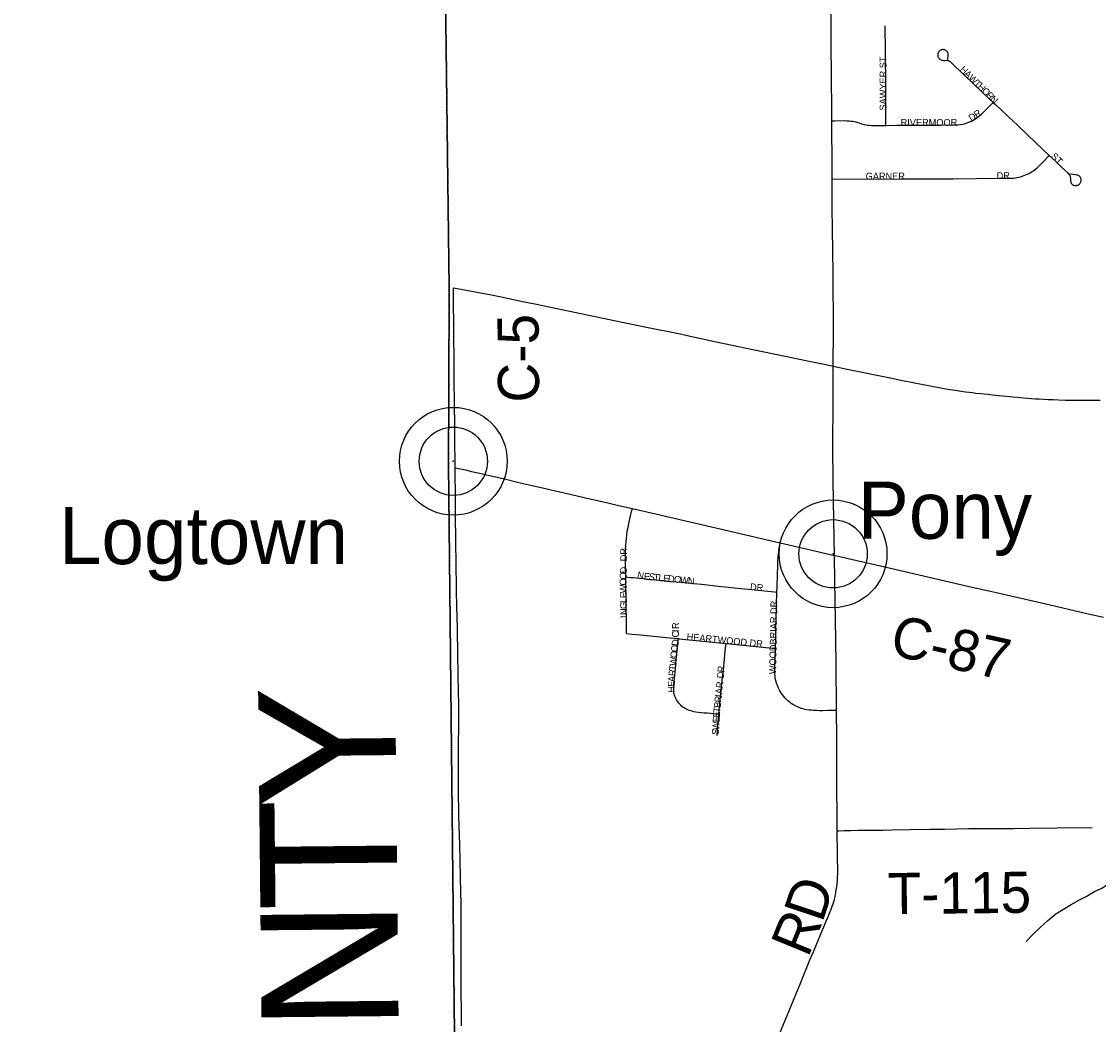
# Model space of a CAD drawing. Header units: feet. Extents: x 2113747 to 29971100, y 960708 to 6252803.
# Tile 7 of 256: x 2270809 to 2278662, y 1099899 to 1107212. Entities that reach past the tile are written whole.
import ezdxf

# ---------------------------------------------------------------- set-up
doc = ezdxf.new("R2010")
doc.units = ezdxf.units.FT
doc.header["$MEASUREMENT"] = 0
doc.linetypes.add('OhDOT_USTN3', pattern=[0.22, 0.165, -0.055])
for name, color, linetype in [('0_Xref', 7, 'Continuous'), ('GM_X_Adjacent_County', 251, 'OhDOT_USTN3'), ('GM_X_Adjacent_County_Text', 251, 'Continuous'), ('GM_X_County', 251, 'OhDOT_USTN3'), ('GM_X_County_Road', 3, 'Continuous'), ('GM_X_County_Road_Text', 3, 'Continuous'), ('GM_X_Minor_River', 5, 'Continuous'), ('GM_X_Township', 7, 'OhDOT_USTN3'), ('GM_X_Township_Road', 4, 'Continuous'), ('GM_X_Township_Road_Text', 4, 'Continuous'), ('GM_X_Township_Subdivision', 4, 'Continuous'), ('GM_X_Township_Subdivision_Text', 4, 'Continuous'), ('GM_X_Unincorporated', 1, 'Continuous'), ('GM_X_Unincorporated_Location', 2, 'Continuous'), ('GM_X_Unincorporated_Text', 7, 'Continuous'), ('GM_X_US_Route', 1, 'Continuous')]:
    doc.layers.add(name, color=color, linetype=linetype)
doc.styles.add('Styledgn030', font='dgn030.shx')

# ---------------------------------------------------------------- blocks, each defined once
blk = doc.blocks.new('Unicorp29')
at = {"layer": 'GM_X_Unincorporated'}
for radius in [392.8, 249]:
    blk.add_circle((0, 0), radius, dxfattribs=at)
blk = doc.blocks.new('Unicorp43')
at = {"layer": 'GM_X_Unincorporated'}
for radius in [392.8, 249]:
    blk.add_circle((0, 0), radius, dxfattribs=at)
blk = doc.blocks.new('POR')
at = {"layer": 'GM_X_Adjacent_County', "flags": 128}
blk.add_lwpolyline([(2192629.9, 1167519.5), (2192631.2, 1170403.5), (2192632.8, 1173672.8), (2192633.8, 1175629.5), (2192671.1, 1181169.3), (2192669.3, 1184775.1), (2192667.8, 1187766.9), (2192660.9, 1188884.7), (2192638, 1192623.1), (2192637, 1192687), (2192624.5, 1194837.8), (2192737.6, 1194839.7), (2198605.6, 1194974.2), (2199009.7, 1194982.8), (2204631.8, 1195039.6), (2205347.9, 1195050.5), (2205386.6, 1195051.1), (2205910.4, 1195059.1), (2205996.9, 1195060.4), (2208466.7, 1195086.6), (2214754.4, 1195227), (2218436, 1195308), (2224284, 1195428.9), (2225752.4, 1195457.9), (2225462.4, 1195534.2), (2225401.5, 1195595.2), (2225364.4, 1195690.5), (2225385.6, 1195870.7), (2225422.7, 1195968.7), (2225454.5, 1196101.2), (2225555.1, 1196175.4), (2225730, 1196146.2), (2225936.7, 1196103.9), (2226103.6, 1195950.2), (2226196.3, 1195762.1), (2226318.2, 1195778), (2226413.6, 1195876), (2226477.1, 1196119.8), (2226432.1, 1196339.7), (2226254.6, 1196527.8), (2226111.5, 1196633.7), (2226016.1, 1196776.8), (2225706.3, 1197037.8), (2225597.5, 1197214), (2225541.9, 1197428.6), (2225549.8, 1197574.3), (2225533.9, 1197682.9), (2225510.1, 1197751.8), (2225433.3, 1197823.4), (2225319.3, 1197810.1), (2225163, 1197849.8), (2225022.6, 1197884.3), (2224866.2, 1197995.8), (2224773.6, 1198237.6), (2224766.2, 1198416.3), (2224818.6, 1198832.8), (2224831.8, 1198917.6), (2224868.9, 1199050.1), (2224916.6, 1199124.2), (2224988.2, 1199164), (2225078.2, 1199177.2), (2225210.7, 1199142.8), (2225361.7, 1199058), (2225454.5, 1198986.5), (2225541.9, 1198975.9), (2225626.7, 1199020.9), (2225653.2, 1199068.6), (2225634.6, 1199164), (2225576.3, 1199317.6), (2225558.1, 1199409.1), (2225502.1, 1199640.9), (2225359.1, 1199810.4), (2225210.7, 1199887.3), (2225033.2, 1199916.4), (2224903.4, 1199927), (2224733.8, 1199887.3), (2224588.1, 1199836.9), (2224426.5, 1199852.8), (2224304.6, 1199924.4), (2224140.3, 1200009.2), (2224033.1, 1200099.2), (2223933.7, 1200223.8), (2223870.1, 1200324.4), (2223843.6, 1200456.9), (2223875.4, 1200570.8), (2223989.3, 1200713.9), (2224135, 1200891.4), (2224264.9, 1201013.3), (2224315.2, 1201058.3), (2224325.8, 1201095.4), (2224307.2, 1201143.1), (2224270.1, 1201185.5), (2224190.7, 1201257), (2224050.2, 1201262.3), (2223875.4, 1201254.4), (2223719.1, 1201259.7), (2223624.4, 1201296.8), (2223554.8, 1201352.4), (2223464.7, 1201458.4), (2223422.3, 1201569.7), (2223427.6, 1201646.5), (2223462.1, 1201752.5), (2223552.1, 1201842.6), (2223692.6, 1201903.5), (2223840.9, 1201967.1), (2223893.9, 1201998.9), (2223939, 1202043.9), (2223962.8, 1202134), (2223909.8, 1202269.1), (2223851.5, 1202340.7), (2223774.7, 1202356.6), (2223692.6, 1202348.6), (2223578.6, 1202303.6), (2223491.2, 1202258.5), (2223382.6, 1202226.8), (2223303.1, 1202247.9), (2223247.5, 1202300.9), (2223215.7, 1202377.8), (2223197.1, 1202483.7), (2223244.8, 1202642.7), (2223353.4, 1202799), (2223454.1, 1202942.1), (2223462.1, 1203018.9), (2223462.1, 1203064), (2223390.5, 1203188.5), (2223235.7, 1203282.8), (2223181.3, 1203339.3), (2223130.4, 1203395.8), (2223116.3, 1203463.6), (2223153, 1203562.4), (2223226.5, 1203633.1), (2223288.6, 1203695.2), (2223316.9, 1203765.9), (2223297.1, 1203887.3), (2223251.9, 1203949.5), (2223175.6, 1203974.9), (2223085.2, 1203955.1), (2223006.1, 1203918.4), (2222935.5, 1203853.4), (2222850.7, 1203698), (2222740.6, 1203607.6), (2222675.6, 1203593.5), (2222616.2, 1203610.5), (2222559.7, 1203698), (2222463.7, 1204073.8), (2222458, 1204285.7), (2222497.6, 1204359.1), (2222596.5, 1204452.4), (2222805.5, 1204585.1), (2222929.8, 1204675.6), (2222992, 1204740.5), (2223006.1, 1204788.6), (2222972.2, 1204847.9), (2222910.1, 1204912.9), (2222760.3, 1204955.2), (2222599.3, 1204969.4), (2222480.6, 1205008.9), (2222404.4, 1205076.7), (2222263.1, 1205240.6), (2222181.2, 1205336.6), (2222079.5, 1205407.3), (2221966.5, 1205441.2), (2221881.7, 1205472.2), (2221797, 1205516.5), (2221703.7, 1205619.2), (2221630.3, 1205687), (2221562.5, 1205698.3), (2221463.6, 1205681.3), (2221311, 1205613.5), (2221195.2, 1205576.8), (2221070.9, 1205582.4), (2220859, 1205622), (2220743.2, 1205681.3), (2220576.5, 1205822.6), (2220455, 1205944), (2220302.4, 1206023.1), (2220181, 1206074), (2220090.6, 1206150.3), (2220048.2, 1206308.5), (2220039.7, 1206483.6), (2219974.7, 1206616.4), (2219935.2, 1206709.7), (2219898.5, 1206817), (2219906.9, 1206918.7), (2220005.8, 1207031.7), (2220152.7, 1207136.3), (2220291.1, 1207226.7), (2220373.1, 1207288.8), (2220421.9, 1207378.1), (2220410.9, 1207565.9), (2220407.2, 1207760.7), (2220339.7, 1208008), (2220291, 1208255.3), (2220324.8, 1208431.4), (2220444.6, 1208768.6), (2220470.9, 1208944.7), (2220422.2, 1209154.5), (2220328.5, 1209281.8), (2220103.7, 1209491.7), (2219826.5, 1209709), (2219691.6, 1209851.3), (2219429.3, 1210203.5), (2219283.2, 1210473.3), (2219245.7, 1210694.3), (2219320.7, 1211065.2), (2219356.9, 1211201.2), (2219410.6, 1211402.4), (2219451.8, 1211743.4), (2219388.1, 1211971.9), (2219215.8, 1212230.4), (2219028.4, 1212466.5), (2218661.3, 1212777.4), (2218365.3, 1213088.4), (2218207.9, 1213346.9), (2218114.2, 1213710.3), (2218088, 1214032.6), (2218118, 1214403.5), (2218200.4, 1214647), (2218372.8, 1214973), (2218440.2, 1215096.6), (2218541.4, 1215411.3), (2218635, 1215696.1), (2218743.7, 1215898.4), (2218886.1, 1216149.4), (2219047.2, 1216370.4), (2219095.9, 1216516.6), (2219144.6, 1216741.4), (2219144.6, 1216921.2), (2219118.3, 1217142.2), (2219133.3, 1217333.3), (2219144.6, 1217520.7), (2219065.9, 1217816.6), (2219058.4, 1218048.9), (2219054.6, 1218326.2), (2219075.1, 1218515), (2219103.6, 1218655.5), (2219090, 1218753.5), (2219032.2, 1218921.9), (2218878.6, 1219180.4), (2218788.6, 1219296.6), (2218691.2, 1219360.2), (2218575.1, 1219379), (2218297.8, 1219382.7), (2217968.1, 1219292.8), (2217739.6, 1219274.1), (2217544.8, 1219307.8), (2217436.1, 1219296.6), (2217237.5, 1219296.6), (2217140.1, 1219345.3), (2217039, 1219457.7), (2216781, 1219756.6), (2216623.1, 1220057.1), (2216570, 1220251), (2216533.2, 1220570.4), (2216540.7, 1220686.5), (2216551.9, 1220843.9), (2216668.1, 1220915.1), (2216847.9, 1220915.1), (2217027.7, 1220836.4), (2217394.9, 1220686.5), (2217522.3, 1220769), (2217675.9, 1220956.3), (2217732.1, 1221094.9), (2217720.9, 1221244.8), (2217683.4, 1221394.7), (2217559.6, 1221466.3), (2217447.4, 1221394.7), (2217323.7, 1221398.4), (2217147.6, 1221465.8), (2216990.3, 1221615.7), (2216922.8, 1221671.9), (2216776.7, 1221754.3), (2216638.1, 1221784.3), (2216499.5, 1221758.1), (2216364.6, 1221701.9), (2216282.2, 1221679.4), (2216188.5, 1221761.8), (2216154.8, 1221904.2), (2216195, 1221993.3), (2217854.6, 1222013.8), (2218902.3, 1222026.2), (2221110.2, 1222044.8), (2224969.7, 1222054.4), (2226270.9, 1222054.4), (2227184.2, 1222047.2), (2228798.4, 1222028), (2230481.2, 1221983), (2231335, 1221970.9), (2233013.3, 1221964.2), (2233375.5, 1221985.7), (2235298.9, 1222030.3), (2235886, 1222018.9), (2238008.6, 1221951.6), (2239797.9, 1221947.1), (2240042.3, 1221946.5), (2240473.1, 1221945.4), (2240926.8, 1221944.3), (2242478.9, 1221940.4), (2243220.1, 1221938.8), (2246206.9, 1221908.5), (2259652.5, 1221764.6), (2265464.6, 1221710.9), (2271661.6, 1221657), (2271878.3, 1221655.1), (2272245.5, 1221652), (2272941.3, 1221646.2), (2272946, 1221095.4), (2272949.1, 1220734.4), (2272952.1, 1220381.2), (2272955.4, 1219996), (2272959.4, 1219526.6), (2272961.9, 1219224.8), (2272968.2, 1218487.3), (2272977.4, 1217406), (2272974.8, 1216501), (2272990.9, 1215563.4), (2273071.2, 1206556.1), (2273192.8, 1198453.5), (2273152, 1195400.2), (2273227.8, 1192712.3), (2273176, 1191452.9), (2273163.7, 1190519), (2273216.2, 1187364.3), (2273321.3, 1182083.5), (2273359.1, 1179653.6), (2273351.3, 1179125), (2273357.7, 1177775.8), (2273384.1, 1177023.3), (2273394.3, 1176620.2), (2273391.7, 1176176.2), (2273414.8, 1174719.8), (2273428, 1173103.9), (2273425.8, 1173043.6), (2273462.1, 1168895.5), (2273464.5, 1168621), (2273485.8, 1167056), (2273539.3, 1163371.7), (2273559.6, 1160545.6), (2273585.4, 1158808.2), (2273596.3, 1155295.4), (2273631.6, 1150488), (2273636.5, 1149823), (2273644.5, 1148717.3), (2273648.4, 1148193.1), (2273652, 1147705.5), (2273706.6, 1144116.6), (2273707.6, 1143905.8), (2273727.1, 1137671.6), (2273735.1, 1134958.5), (2273761.9, 1131307.3), (2273776.3, 1128907.7), (2273781.7, 1128012.6), (2273782.4, 1127896.3), (2273784.2, 1127598.8), (2273791.5, 1126394.8), (2273793.6, 1126045), (2273794.2, 1125937.8), (2273799.7, 1125028), (2273809.4, 1124393.2), (2273866, 1121326.5), (2273859.4, 1119169.8), (2273876.6, 1118816.7), (2273877.6, 1116829.3), (2273844.6, 1115019.5), (2273847.8, 1114656.2), (2273851, 1114280.8), (2273852.3, 1114201.4), (2273856.5, 1113636.4), (2273857.2, 1113574.9), (2273859.5, 1113280.7), (2273861.4, 1113068.9), (2273868, 1112293.9), (2273872.2, 1111793.8), (2273877.5, 1111173.5), (2273881.1, 1110747.6), (2273883.9, 1110420.3), (2273884.8, 1110318.2), (2273888.6, 1109866.3), (2273890, 1109707.5), (2273891.8, 1109492.1), (2273890.4, 1108659.3), (2273894.8, 1107881.1), (2273927.6, 1105260.2), (2273922.8, 1103968.8), (2273943.7, 1101977.2), (2274002.6, 1096381.5), (2274018.6, 1094549.4), (2274044.9, 1093010.2), (2274048.7, 1092052.6), (2274067.2, 1090515.4), (2273842.4, 1090510.7), (2272585.3, 1090487.3), (2271751, 1090471.4), (2270733.1, 1090435.2), (2268200, 1090404.7), (2267777.9, 1090417.9), (2267760.3, 1089303.9), (2267673.8, 1087761.6), (2267628.1, 1085889.8), (2267594, 1084591.7), (2267582.7, 1084034.8), (2267570.3, 1083741), (2267407.2, 1076550.8), (2267310.2, 1072879), (2267224, 1068545.6), (2267218.3, 1067679.9), (2267123.1, 1064546.5), (2267119.1, 1064405.2), (2267104.5, 1064277.9), (2267008.7, 1060529.1), (2266029.7, 1060557.9), (2264763.9, 1060590.1), (2264178.8, 1060604.7), (2263522.7, 1060622.5), (2262904.9, 1060648.5), (2262577.6, 1060658), (2262494, 1060660.5), (2262467.7, 1060661.6), (2262069.3, 1060670.2), (2259905, 1060723.2), (2259350.2, 1060738.4), (2254917, 1060859.8), (2252021.6, 1060939.2), (2251064.1, 1060965.4), (2247613.1, 1061077.2), (2245772.7, 1061157), (2240478.8, 1061338.5), (2240258.8, 1061346.5), (2239174.2, 1061389.9), (2237828.1, 1061435.5), (2234872.6, 1061543.7), (2228637.7, 1061772), (2226856.4, 1061837.2), (2226221.3, 1061860.2), (2224371, 1061928), (2218716.2, 1062135.2), (2216024.1, 1062233.7), (2214252.3, 1062298.5), (2212077.5, 1062441.6), (2210447.7, 1062486), (2205425.9, 1062621.2), (2204591.8, 1062651.7), (2204074.2, 1062670.6), (2204061.3, 1063896.1), (2204018.7, 1067962.2), (2204017.8, 1068050.4), (2203986, 1071081.2), (2203969.1, 1073268.3), (2203919.7, 1078642.6), (2203897.5, 1079534.1), (2203924.1, 1083121.6), (2203902.3, 1084169), (2203923.9, 1085136.9), (2203915.9, 1085866.3), (2203909.3, 1086297.6), (2203904.8, 1086751.9), (2203874, 1089335.2), (2203868.8, 1089766.1), (2203327, 1089754.3), (2199689.1, 1089719.7), (2199501.9, 1089724.5), (2198608.4, 1089725.7), (2198226.9, 1089714.9), (2197797.6, 1089712.6), (2197121.5, 1089708), (2195423.4, 1089702.7), (2195255.6, 1089694.6), (2194546.9, 1089678.2), (2193306.3, 1089676.1), (2192605.8, 1089671.9), (2192619.6, 1092103.3), (2192625.3, 1092537.8), (2192655.8, 1094119.7), (2192658.9, 1095336.3), (2192658, 1095922.6), (2192588.6, 1099321.9), (2192674.5, 1103192.8), (2192654.8, 1107795.5), (2192654.1, 1108034.1), (2192653, 1108439.7), (2192666.1, 1108661.5), (2192655.7, 1108900), (2192656.8, 1109082.6), (2192653.9, 1109924.3), (2192636.4, 1110046.8), (2192644.4, 1110728.7), (2192636.8, 1111737.7), (2192634.1, 1112042.6), (2192629.5, 1112563.6), (2192567, 1113876.2), (2192570.8, 1115766.5), (2192562.7, 1116200.3), (2192562.2, 1116521.2), (2192561.7, 1116842), (2192568.4, 1119398.8), (2192556.7, 1120002.2), (2192551.5, 1123337.2), (2192552.2, 1123393.2), (2192559.7, 1126775.7), (2192557.3, 1127768), (2192541.4, 1130026.9), (2192543.4, 1132645.5), (2192543.5, 1135846.7), (2192542.4, 1136084.5), (2192539.5, 1136744.2), (2192530.1, 1137575), (2192539.4, 1140482.2), (2192538.9, 1143380.8), (2192552.3, 1147211.2), (2192555.8, 1148675.9), (2192557.2, 1148924), (2192558, 1149453.5), (2192561.9, 1150576.9), (2192568.8, 1152460.6), (2192570.2, 1152862.8), (2192571.3, 1153175.8), (2192574.9, 1154176.3), (2192587.8, 1155252.3), (2192594.1, 1158494.9), (2192604.3, 1162456.4), (2192620.3, 1166969.1), (2192629.9, 1167519.5)], dxfattribs=at)
at = {"layer": 'GM_X_County', "flags": 128}
blk.add_lwpolyline([(2353397.3, 1222450.6), (2356857.8, 1222526.2), (2358764.2, 1222567.9), (2364179.8, 1222723), (2365829.3, 1222755.4), (2369644.5, 1222836), (2372194.3, 1222881.1), (2374472.3, 1222923.6), (2379690, 1223029.2), (2379735.3, 1219825.9), (2379742.5, 1219374.1), (2379833.5, 1216178.2), (2380013.7, 1209139.3), (2380002.9, 1203412.7), (2380022.1, 1202248.7), (2380179.5, 1195355.7), (2380181.1, 1194352.1), (2380358.7, 1187411.8), (2380412.2, 1186569.4), (2380419, 1184192.9), (2380463.4, 1181822.8), (2380682.1, 1170162.6), (2380745.6, 1166807.5), (2380770.9, 1165044.4), (2380823.5, 1161381.7), (2380824.4, 1161039), (2380878.4, 1157551.6), (2380892.1, 1156694), (2381025.8, 1152330.2), (2381034.1, 1152022.9), (2381157.7, 1145149.6), (2381235.2, 1140057.3), (2381268.9, 1137567.7), (2381333.6, 1132856.3), (2381336.2, 1132676.3), (2381342.7, 1132209.7), (2381380.2, 1130882.5), (2381387.9, 1130504.3), (2381408.6, 1129490.6), (2381421.5, 1128859.1), (2381523.9, 1123852.6), (2381544, 1122871.8), (2381624.1, 1118858), (2381679.2, 1116097), (2382044.1, 1104151.5), (2382074.4, 1096083.3), (2382125.5, 1091786.6), (2380307.4, 1091765.7), (2379220.6, 1091753.5), (2378988.2, 1091750.9), (2374063.3, 1091695.8), (2368828.8, 1091636.7), (2365146.5, 1091594.1), (2364291.2, 1091584.2), (2363494.4, 1091575), (2360810.6, 1091544.4), (2360599, 1091542), (2358847.6, 1091522.2), (2355371.4, 1091476.5), (2352195.1, 1091434.8), (2348514, 1091386.5), (2345660.7, 1091348.1), (2342696.5, 1091308), (2341798.6, 1091295.9), (2335156.9, 1091206), (2333215.9, 1091179.6), (2331836.7, 1091160.8), (2328725.2, 1091118.3), (2328614.6, 1091116.8), (2326938, 1091094), (2326731.9, 1091091.2), (2324107.7, 1091055.6), (2318106.7, 1090974.3), (2313863.2, 1090916.7), (2307056.5, 1090902.7), (2301402.5, 1090840.2), (2299895.2, 1090830.9), (2299145.4, 1090827), (2298147.3, 1090820), (2294564.9, 1090799.7), (2294189.7, 1090794.9), (2291695.4, 1090779.5), (2287536.2, 1090732.9), (2283974.2, 1090692.1), (2281183.7, 1090660.2), (2280571.3, 1090645.8), (2279736.9, 1090638.3), (2276110.5, 1090564), (2275964.5, 1090560.6), (2275353.8, 1090543.6), (2275299.8, 1090544.7), (2274067.2, 1090515.4), (2274048.7, 1092052.6), (2274044.9, 1093010.2), (2274018.6, 1094549.4), (2274002.6, 1096381.5), (2273943.7, 1101977.2), (2273922.8, 1103968.8), (2273927.6, 1105260.2), (2273894.8, 1107881.1), (2273890.4, 1108659.3), (2273891.8, 1109492.1), (2273890, 1109707.5), (2273888.6, 1109866.3), (2273884.8, 1110318.2), (2273883.9, 1110420.3), (2273881.1, 1110747.6), (2273877.5, 1111173.5), (2273872.2, 1111793.8), (2273868, 1112293.9), (2273861.4, 1113068.9), (2273859.5, 1113280.7), (2273857.2, 1113574.9), (2273856.5, 1113636.4), (2273852.3, 1114201.4), (2273851, 1114280.8), (2273847.8, 1114656.2), (2273844.6, 1115019.5), (2273877.6, 1116829.3), (2273876.6, 1118816.7), (2273859.4, 1119169.8), (2273866, 1121326.5), (2273809.4, 1124393.2), (2273799.7, 1125028), (2273794.2, 1125937.8), (2273793.6, 1126045), (2273791.5, 1126394.8), (2273784.2, 1127598.8), (2273782.4, 1127896.3), (2273781.7, 1128012.6), (2273776.3, 1128907.7), (2273761.9, 1131307.3), (2273735.1, 1134958.5), (2273727.1, 1137671.6), (2273707.6, 1143905.8), (2273706.6, 1144116.6), (2273652, 1147705.5), (2273648.4, 1148193.1), (2273644.5, 1148717.3), (2273636.5, 1149823), (2273631.6, 1150488), (2273596.3, 1155295.4), (2273585.4, 1158808.2), (2273559.6, 1160545.6), (2273539.3, 1163371.7), (2273485.8, 1167056), (2273464.5, 1168621), (2273462.1, 1168895.5), (2273425.8, 1173043.6), (2273428, 1173103.9), (2273414.8, 1174719.8), (2273391.7, 1176176.2), (2273394.3, 1176620.2), (2273384.1, 1177023.3), (2273357.7, 1177775.8), (2273351.3, 1179125), (2273359.1, 1179653.6), (2273321.3, 1182083.5), (2273216.2, 1187364.3), (2273163.7, 1190519), (2273176, 1191452.9), (2273227.8, 1192712.3), (2273152, 1195400.2), (2273192.8, 1198453.5), (2273071.2, 1206556.1), (2272990.9, 1215563.4), (2272974.8, 1216501), (2272977.4, 1217406), (2272968.2, 1218487.3), (2272961.9, 1219224.8), (2272959.4, 1219526.6), (2272955.4, 1219996), (2272952.1, 1220381.2), (2272949.1, 1220734.4), (2272946, 1221095.4), (2272941.3, 1221646.2), (2274225.6, 1221624.2), (2276583.5, 1221584), (2279435.7, 1221566.7), (2287284, 1221585.8), (2287633.6, 1221586.7), (2288155.2, 1221588), (2289132.5, 1221589), (2291838.4, 1221591.7), (2294723.8, 1221588), (2295595.2, 1221590.6), (2298613, 1221604.6), (2299175.1, 1221608.8), (2303374.4, 1221676), (2308425.8, 1221766), (2313088.3, 1221841.3), (2315599.9, 1221874.5), (2319071, 1221920.3), (2326583.9, 1222060.9), (2327982.2, 1222075.8), (2333341.1, 1222132.7), (2335681.5, 1222157.3), (2338510.3, 1222201), (2341238.8, 1222244.5), (2343737.4, 1222286.4), (2344323.7, 1222288.3), (2349299.7, 1222361.1), (2350843.4, 1222394.8), (2353397.3, 1222450.6)], dxfattribs=at)
at = {"layer": 'GM_X_County_Road', "flags": 128}
for points in [[(2273969.3, 1104183.8), (2273968.4, 1104260.8), (2273966.2, 1104430.3), (2273964.1, 1104599.8), (2273962.8, 1104770.9), (2273962, 1104889), (2273960.2, 1105270.1)], [(2273972.1, 1103957.1), (2273969.3, 1104183.8)], [(2273975.7, 1103456.1), (2273974.8, 1103577), (2273974.4, 1103725.3), (2273972.1, 1103957.1)], [(2273972.1, 1103957.1), (2274046.8, 1103942), (2274091.5, 1103932), (2274139.3, 1103921.1), (2274189.6, 1103909.8), (2274332.1, 1103876.3), (2274445.4, 1103849.3), (2274533.1, 1103829.3), (2274629.5, 1103807.5), (2274733.7, 1103783.6), (2274818.7, 1103763.6), (2274911.7, 1103741.9), (2275084.4, 1103701.8)], [(2275084.4, 1103701.8), (2275142.6, 1103688.3), (2275263.1, 1103660.5)], [(2275263.1, 1103660.5), (2275432.7, 1103621.3), (2275671.4, 1103566.1), (2275935, 1103504.8), (2276245.9, 1103432.8), (2276342, 1103410.5)], [(2273995.8, 1101958.6), (2273997.4, 1102054.8), (2273997.6, 1102122), (2273997, 1102248.8), (2273996, 1102311.8), (2273993.5, 1102460.6), (2273991.4, 1102587.4), (2273987.3, 1102788.2), (2273984, 1102949.4), (2273981.7, 1103056.2), (2273977.4, 1103286.5), (2273976.1, 1103390.5), (2273975.7, 1103456.1)], [(2276342, 1103410.5), (2276540.6, 1103364.3), (2276736.3, 1103319.3)], [(2276736.3, 1103319.3), (2276755.1, 1103315.1), (2276889.7, 1103284.2), (2277041.2, 1103249.9), (2277281.7, 1103194.2), (2277501, 1103143.3), (2277719.4, 1103092.4), (2277851.8, 1103062.4), (2278023.3, 1103023.6), (2278267.7, 1102967.1), (2278578.2, 1102895.7), (2278698.2, 1102867.5)], [(2274017, 1099887.8), (2274016.4, 1100002.8), (2274015.8, 1100131.5), (2274015.6, 1100220.2), (2274015.5, 1100321.8), (2274015.4, 1100403.6), (2274015.7, 1100522.5), (2274015.6, 1100589.3), (2274015.5, 1100698.5), (2274014.2, 1100783.4), (2274013.7, 1100859.7), (2274011.3, 1100978.4), (2274008.5, 1101091.4), (2274005.7, 1101207.3), (2274003.6, 1101276.5), (2274001, 1101346.1), (2273998.6, 1101421.5), (2273997.1, 1101474.3), (2273994.6, 1101557.4), (2273994.3, 1101629.7), (2273994.4, 1101742.7), (2273994.6, 1101831.4), (2273995.1, 1101886.8), (2273995.5, 1101930.6), (2273995.8, 1101958.6)]]:
    blk.add_lwpolyline(points, dxfattribs=at)
at = {"layer": 'GM_X_Minor_River', "flags": 128}
blk.add_lwpolyline([(2278134.4, 1100502.7), (2278184.3, 1100555.1), (2278238.2, 1100607.4), (2278292.1, 1100657.7), (2278352, 1100706.1), (2278405.9, 1100738.3), (2278461.9, 1100772.6), (2278519.8, 1100804.9), (2278571.8, 1100831.1), (2278633.7, 1100867.5), (2278685.7, 1100893.7), (2278743.6, 1100930), (2278793.5, 1100980.3), (2278825.4, 1101030.6), (2278847.2, 1101084.8), (2278857.1, 1101137), (2278870.9, 1101193.2), (2278896.8, 1101247.4), (2278916.6, 1101301.7), (2278940.5, 1101355.9), (2278968.4, 1101406.1), (2278978.3, 1101428.2)], dxfattribs=at)
at = {"layer": 'GM_X_Township', "flags": 128}
blk.add_lwpolyline([(2273938.9, 1118798.6), (2275473, 1118799.8), (2276681.8, 1118792.4), (2278025.8, 1118784.1), (2278095.3, 1118774.2), (2278180.8, 1118783.1), (2279101.6, 1118777.4), (2279390.2, 1118775.6), (2284462.4, 1118744.2), (2286495.2, 1118731.7), (2291590.1, 1118700.2), (2291693.7, 1118699.5), (2298612.7, 1118656.7), (2299079.5, 1118653.9), (2299073.2, 1112955.6), (2299072.2, 1110035.2), (2299092.4, 1106995.2), (2299110, 1104924.2), (2299110.4, 1104784.1), (2299120.5, 1100749.6), (2299131.5, 1096371.7), (2299145.4, 1090827), (2298147.3, 1090820), (2294564.9, 1090799.7), (2294189.7, 1090794.9), (2291695.4, 1090779.5), (2287536.2, 1090732.9), (2283974.2, 1090692.1), (2281183.7, 1090660.2), (2280571.3, 1090645.8), (2279736.9, 1090638.3), (2276110.5, 1090564), (2275964.5, 1090560.6), (2275353.8, 1090543.6), (2275299.8, 1090544.7), (2274067.2, 1090515.4), (2274048.7, 1092052.6), (2274044.9, 1093010.2), (2274018.6, 1094549.4), (2274002.6, 1096381.5), (2273943.7, 1101977.2), (2273922.8, 1103968.8), (2273927.6, 1105260.2), (2273894.8, 1107881.1), (2273890.4, 1108659.3), (2273891.8, 1109492.1), (2273890, 1109707.5), (2273888.6, 1109866.3), (2273884.8, 1110318.2), (2273883.9, 1110420.3), (2273881.1, 1110747.6), (2273877.5, 1111173.5), (2273872.2, 1111793.8), (2273868, 1112293.9), (2273861.4, 1113068.9), (2273859.5, 1113280.7), (2273857.2, 1113574.9), (2273856.5, 1113636.4), (2273852.3, 1114201.4), (2273851, 1114280.8), (2273847.8, 1114656.2), (2273844.6, 1115019.5), (2273877.6, 1116829.3), (2273876.6, 1118816.7), (2273938.9, 1118798.6)], dxfattribs=at)
at = {"layer": 'GM_X_Township_Road', "flags": 128}
for points in [[(2276717.5, 1106488.6), (2276717.3, 1106544.2), (2276714.3, 1106831.6), (2276714, 1107031.8), (2276712.8, 1107272.5), (2276709.8, 1107484.3), (2276709.5, 1107614.1), (2276709.1, 1107760), (2276707.5, 1108076.1), (2276705, 1108319.7), (2276702.5, 1108543.7), (2276698.7, 1108848.1), (2276694.5, 1109078.7), (2276691.1, 1109224.6), (2276688.1, 1109363.1), (2276685.4, 1109464.6), (2276682.6, 1109575.8), (2276680.6, 1109700.8)], [(2276719.8, 1106061.3), (2276719.7, 1106094.6), (2276719.7, 1106234.2), (2276717.9, 1106393.7), (2276717.5, 1106488.6)], [(2276726.9, 1104699), (2276729.2, 1104969.8), (2276726.3, 1105372.3), (2276724.6, 1105541.2), (2276720, 1105854.3), (2276719.8, 1106061.3)], [(2276736.3, 1103319.3), (2276733.3, 1103577.3), (2276727.8, 1103857.8), (2276726.2, 1104117.8), (2276727.6, 1104433.1), (2276726.9, 1104699)], [(2276751.5, 1102187.2), (2276749, 1102533.9), (2276743.4, 1102856.9), (2276740.1, 1103127), (2276736.3, 1103319.3)], [(2276757.6, 1101310.2), (2276756.7, 1101402.3), (2276754.6, 1101644.2), (2276754.3, 1101991.5), (2276751.5, 1102187.2)], [(2276757.6, 1101310.2), (2276768.2, 1101310.7), (2276807.7, 1101312), (2276854.6, 1101313.7), (2276908, 1101315), (2276942.8, 1101315.8), (2276973.2, 1101315.8), (2277007.9, 1101315.8), (2277048.7, 1101316.2), (2277090.8, 1101316.6), (2277156.8, 1101317.4), (2277286.7, 1101319.5), (2277433.4, 1101322.1), (2277540.2, 1101323.8), (2277714.3, 1101326.8), (2277919.7, 1101327.5), (2278041.7, 1101328.3), (2278160.3, 1101329.2), (2278360.4, 1101331.3), (2278616.2, 1101333.8)], [(2276262.7, 1099650.6), (2276368.3, 1099906.7), (2276416.1, 1100022.6), (2276460.4, 1100130.2), (2276486.5, 1100192.8), (2276513.5, 1100260), (2276536.1, 1100313), (2276558.5, 1100369.2), (2276583.9, 1100428.5), (2276610.8, 1100494.5), (2276637.3, 1100558.7), (2276659.2, 1100611.5), (2276673.9, 1100646), (2276686, 1100674.6), (2276698.2, 1100703.7), (2276703.8, 1100717.6), (2276709.9, 1100732.4), (2276715.6, 1100747.1), (2276721.2, 1100761.9), (2276726.5, 1100777.5), (2276732.1, 1100794.9), (2276736, 1100807.5), (2276739.5, 1100821.4), (2276742.1, 1100831.8), (2276745.2, 1100846.6), (2276747.8, 1100861.7), (2276750.4, 1100879.1), (2276753.9, 1100903.4), (2276756.5, 1100926.4), (2276758.2, 1100948.6), (2276759.6, 1100972.5), (2276760.4, 1100998.9), (2276759.2, 1101138.3), (2276757.6, 1101310.2)]]:
    blk.add_lwpolyline(points, dxfattribs=at)
at = {"layer": 'GM_X_Township_Subdivision', "flags": 128}
for points in [[(2277111.2, 1106454.7), (2277111.5, 1106550.3), (2277111.1, 1106739.7), (2277109.1, 1106987.6), (2277105.6, 1107179.5)], [(2277562.6, 1106933.9), (2277566.7, 1106963.9), (2277567, 1106967.8), (2277567, 1106971.3), (2277566.5, 1106974.7), (2277565.8, 1106978.8), (2277564.8, 1106982.1), (2277563.2, 1106985.9), (2277560.5, 1106990.8), (2277557, 1106995.1), (2277553.1, 1106998.6), (2277549.6, 1107001.2), (2277544.4, 1107003.8), (2277540.8, 1107004.9), (2277537, 1107006), (2277533.5, 1107006.6), (2277529.2, 1107006.9), (2277524.4, 1107006.9), (2277518.6, 1107005.9), (2277513.6, 1107004.3), (2277509.4, 1107002.1), (2277505, 1106999.5), (2277501.8, 1106996.9), (2277499.3, 1106994.4), (2277497.1, 1106991.3), (2277494.9, 1106988.3), (2277492.3, 1106983.4), (2277491, 1106979.1), (2277490.3, 1106974.1), (2277489.7, 1106968.3), (2277490.3, 1106962.9), (2277491.4, 1106956.9), (2277493.1, 1106951.8), (2277495.1, 1106948.6), (2277497.5, 1106945.2), (2277500.1, 1106942.2), (2277503.6, 1106939.2), (2277507.5, 1106936.1), (2277513.1, 1106933.1), (2277519.2, 1106930.9), (2277526.2, 1106929.6), (2277532.4, 1106928.8), (2277541.8, 1106928.7), (2277551.7, 1106929.2), (2277561.8, 1106928.3), (2277567.7, 1106927.1), (2277573.9, 1106924.4), (2277580.4, 1106920.5), (2277586.1, 1106915.7), (2277592.6, 1106909.1), (2277602.5, 1106899.2), (2277617.8, 1106884.8), (2277685, 1106820.1), (2277817.4, 1106695), (2277894.5, 1106622.2)], [(2277111.2, 1106454.7), (2277192.6, 1106455.5), (2277504.4, 1106457.1), (2277604.2, 1106457.9), (2277621.2, 1106458.4), (2277636.8, 1106459.2), (2277655, 1106460.9), (2277670.7, 1106463.6), (2277682.8, 1106466.6), (2277697.2, 1106470.9), (2277710.6, 1106475.7), (2277724.5, 1106481.4), (2277740.6, 1106488.7), (2277754.1, 1106496.1), (2277768, 1106504.8), (2277778, 1106511.7), (2277787, 1106518.7), (2277797.5, 1106526.9), (2277808.3, 1106536.4), (2277818.8, 1106546), (2277880.5, 1106608.1), (2277894.5, 1106622.2)], [(2277894.5, 1106622.2), (2277907.7, 1106609.9), (2278001, 1106522.1), (2278074.3, 1106453.5), (2278146.4, 1106384.4), (2278201.1, 1106333.1), (2278254.9, 1106281.4), (2278301.3, 1106235.8)], [(2276717.5, 1106488.6), (2276737.6, 1106488.7), (2276812.7, 1106489.1), (2276828.7, 1106488.7), (2276845.2, 1106487.8), (2276857.8, 1106486.5), (2276870, 1106484.8), (2276880, 1106482.6), (2276892.1, 1106479.5), (2276903.9, 1106476.1), (2276916, 1106472.1), (2276933.4, 1106466.5), (2276951.2, 1106461.7), (2276965.5, 1106458.6), (2276978.1, 1106456.5), (2276992, 1106455.2), (2277007.2, 1106454.3), (2277026.3, 1106453.9), (2277111.2, 1106454.7)], [(2276719.8, 1106061.3), (2277223.9, 1106064.6), (2277600.8, 1106066.1), (2277940.8, 1106070.3), (2278026.3, 1106070.3), (2278041.5, 1106070.7), (2278056.7, 1106072), (2278068.8, 1106073.7), (2278081, 1106076.3), (2278092.7, 1106079.4), (2278104.9, 1106083.3), (2278117.9, 1106088), (2278130.9, 1106093.2), (2278141.8, 1106098), (2278154.8, 1106104.1), (2278166.1, 1106110.2), (2278174.4, 1106114.9), (2278183.9, 1106121), (2278194, 1106128.1), (2278203.5, 1106135.3), (2278214.3, 1106144.4), (2278226.9, 1106156.6), (2278235.2, 1106164.8), (2278253.4, 1106183.9), (2278301.3, 1106235.8)], [(2278301.3, 1106235.8), (2278349.9, 1106191.1), (2278387.3, 1106155.3), (2278413.9, 1106130), (2278435.4, 1106110.4), (2278442, 1106104.1), (2278447.3, 1106098.4), (2278450.6, 1106093.7), (2278453.2, 1106089.3), (2278455.4, 1106083.3), (2278456.7, 1106078), (2278457, 1106072.5), (2278457.1, 1106064.1), (2278457.6, 1106057.2), (2278458.2, 1106050.1), (2278459.3, 1106042.4), (2278459.9, 1106040.8)], [(2278459.9, 1106040.8), (2278461, 1106037.7), (2278463.8, 1106033.3), (2278468, 1106027.6), (2278471, 1106024.6), (2278474.5, 1106022), (2278478, 1106019.8), (2278483.2, 1106017.8), (2278488.4, 1106016.4), (2278493.6, 1106015.9), (2278499.2, 1106015.9), (2278504, 1106016.8), (2278508.8, 1106018.1), (2278513.1, 1106019.8), (2278516.7, 1106022.2), (2278520.1, 1106024.6), (2278523.1, 1106027.2), (2278525.7, 1106030.2), (2278528.3, 1106033.7), (2278530.8, 1106037), (2278532.7, 1106040.6), (2278534, 1106044.6), (2278535.3, 1106049.3), (2278535.7, 1106053.2), (2278536.2, 1106057.6), (2278535.5, 1106061.8), (2278534.8, 1106065.8), (2278533.2, 1106070.2), (2278531.4, 1106074.1), (2278529, 1106077.7), (2278526.2, 1106081), (2278523.3, 1106084.1), (2278519.7, 1106086.7), (2278516.1, 1106088.9), (2278512.3, 1106090.6), (2278508, 1106092), (2278503.2, 1106092.8), (2278496.1, 1106093.8), (2278454.1, 1106098)], [(2275214.5, 1103161.6), (2275213.8, 1103220.9), (2275213.8, 1103254.7), (2275213.9, 1103290.8), (2275213.4, 1103318.2), (2275213.4, 1103338.1), (2275213.9, 1103360.7), (2275215.2, 1103393.3), (2275216.9, 1103418), (2275219.6, 1103443.6), (2275222.2, 1103467.1), (2275226.5, 1103495.3), (2275231.8, 1103522.2), (2275240.9, 1103563.5), (2275257.9, 1103638.6), (2275263.1, 1103660.5)], [(2276317.7, 1103052.1), (2276319.5, 1103097), (2276323.5, 1103247.2), (2276325.2, 1103282.4), (2276326.1, 1103301.1), (2276326.9, 1103315), (2276328.3, 1103326.7), (2276331.3, 1103351.4), (2276334.8, 1103372.3), (2276338.7, 1103393.6), (2276342, 1103410.5)], [(2275214.5, 1103161.6), (2275229.2, 1103160.4), (2275249.6, 1103158.6), (2275270.4, 1103156.9), (2275316.5, 1103152.1), (2275343.8, 1103149.5), (2275378.6, 1103146.4), (2275435.9, 1103140.7), (2275493.6, 1103135.1), (2275546.2, 1103129.8), (2275620, 1103122.9), (2275668.2, 1103118.5), (2275710.7, 1103114.6), (2275767.6, 1103108.5), (2275831, 1103101.9), (2275888.3, 1103095.8), (2275963.4, 1103088), (2276029, 1103081), (2276108.4, 1103073.1), (2276299, 1103054), (2276317.7, 1103052.1)], [(2275221.1, 1102749.1), (2275219.3, 1102857.9), (2275218.5, 1102924.3), (2275217.6, 1102994.7), (2275215.9, 1103079.8), (2275214.6, 1103151.9), (2275214.5, 1103161.6)], [(2276307, 1102641.4), (2276309.3, 1102708), (2276309.6, 1102786.7), (2276311.8, 1102861.9), (2276313.8, 1102954.6), (2276317.7, 1103052.1)], [(2275221.1, 1102749.1), (2275261.5, 1102744.7), (2275321.8, 1102738.6), (2275396.1, 1102731.6), (2275509.8, 1102721.2), (2275597.9, 1102712.1)], [(2275893.1, 1102161.1), (2275873, 1102162.4), (2275835.2, 1102165), (2275808.3, 1102167.6), (2275786.1, 1102169.8), (2275764.8, 1102172), (2275745.7, 1102174.2), (2275727.1, 1102176.8), (2275710.6, 1102179.4), (2275698.4, 1102182), (2275687.6, 1102185.1), (2275678.5, 1102188.1), (2275667.6, 1102192.4), (2275658, 1102196.8), (2275650.7, 1102200.7), (2275640.2, 1102206.8), (2275632.4, 1102212), (2275625, 1102217.6), (2275618.5, 1102223.3), (2275610.7, 1102231.1), (2275602.5, 1102241.1), (2275596.9, 1102248.9), (2275591.6, 1102256.8), (2275586, 1102266.3), (2275581.2, 1102275), (2275577.8, 1102282.4), (2275573.9, 1102291.5), (2275570.4, 1102300.6), (2275567.8, 1102309.3), (2275566.1, 1102318), (2275565.2, 1102327.1), (2275564.7, 1102337.1), (2275564.8, 1102348.4), (2275564.8, 1102360.1), (2275565.2, 1102371.4), (2275566.2, 1102383.9), (2275567.4, 1102399.6), (2275569.6, 1102422.6), (2275572.2, 1102442.6), (2275575.2, 1102468.6), (2275577.9, 1102495.1), (2275579.6, 1102516.4), (2275581.3, 1102535.1), (2275593.5, 1102652.7), (2275595.3, 1102676.6), (2275597.1, 1102700.5), (2275597.9, 1102712.1)], [(2275597.9, 1102712.1), (2275603.5, 1102711.5), (2275802, 1102692.4), (2275946.8, 1102677.5)], [(2275893.1, 1102161.1), (2275893.5, 1102167.3), (2275909.2, 1102311), (2275921, 1102427.8), (2275931.5, 1102532.9), (2275941.1, 1102624.9), (2275946.8, 1102677.5)], [(2275946.8, 1102677.5), (2276043.8, 1102667.5), (2276285.3, 1102643.5), (2276307, 1102641.4)], [(2276751.5, 1102187.2), (2276736.8, 1102187.2), (2276685, 1102186.9), (2276652.2, 1102186.4), (2276627.4, 1102186.8), (2276605.2, 1102187.7), (2276586.6, 1102188.5), (2276570.1, 1102189.4), (2276552.2, 1102191.1), (2276534.5, 1102193.8), (2276521.9, 1102196.4), (2276507.5, 1102199.9), (2276494.5, 1102203.8), (2276480.2, 1102209), (2276468.9, 1102213.8), (2276458, 1102219), (2276447.2, 1102224.6), (2276434.2, 1102232), (2276421.1, 1102240.2), (2276410.7, 1102247.7), (2276397.7, 1102258.5), (2276386.9, 1102268.9), (2276378.2, 1102278), (2276368.2, 1102289.4), (2276359.5, 1102300.6), (2276350.8, 1102312.8), (2276344.3, 1102323.2), (2276336.9, 1102336.2), (2276330, 1102349.7), (2276323.5, 1102364.1), (2276319.2, 1102374.9), (2276314.4, 1102388), (2276310.9, 1102399.7), (2276307, 1102414.9), (2276304.9, 1102427), (2276303.6, 1102439.6), (2276302.7, 1102454.8), (2276302.3, 1102472.2), (2276302.7, 1102495.6), (2276303.2, 1102523), (2276304, 1102558.6), (2276307, 1102641.4)], [(2275880.9, 1102006.2), (2275893.1, 1102161.1)]]:
    blk.add_lwpolyline(points, dxfattribs=at)
at = {"layer": 'GM_X_Unincorporated_Location'}
for p in [(2273957.7, 1104005.7), (2276727, 1103330.6)]:
    blk.add_point(p, dxfattribs=at)
at = {"layer": 'GM_X_US_Route', "flags": 128}
for points in [[(2273960.2, 1105270.1), (2274235.5, 1105218.4), (2274294.1, 1105206.6), (2274330.2, 1105199.2), (2274450.9, 1105173.6), (2274563.7, 1105150.1), (2274643.6, 1105133.6), (2275141.6, 1105029.1), (2275353.9, 1104986), (2275623.5, 1104931.2), (2275685.6, 1104917.7), (2275752.9, 1104902.9), (2275874.1, 1104876.8), (2276213.1, 1104805), (2276377.7, 1104771.5), (2276539.6, 1104737.6), (2276685.6, 1104707.6)], [(2276685.6, 1104707.6), (2276726.9, 1104699), (2276841.8, 1104675.4), (2277144, 1104612.7), (2277221.7, 1104596.6), (2277319.8, 1104577), (2277422.9, 1104557.2), (2277447.6, 1104552.4), (2277470.2, 1104548.1), (2277498.3, 1104542.6), (2277524.5, 1104538), (2277549.3, 1104533.7), (2277579.2, 1104528.9), (2277618.7, 1104522.8), (2277659.9, 1104517.1), (2277691.7, 1104512.8), (2277718.1, 1104509.3), (2277742.9, 1104506.3), (2277768.1, 1104503.2), (2277805, 1104499.3), (2277829.3, 1104496.7), (2277857.1, 1104493.6), (2277888.8, 1104490.1), (2277938.7, 1104484.9), (2277989.1, 1104479.6), (2278036.4, 1104474.9), (2278069, 1104471.8), (2278115.4, 1104467.9), (2278144.1, 1104465.7), (2278173.2, 1104463.5), (2278203.1, 1104461.3), (2278228.3, 1104459.6), (2278261.7, 1104457.8), (2278296, 1104456.1), (2278331.7, 1104454.7), (2278370.7, 1104453.4), (2278420.7, 1104452.1), (2278478.8, 1104451.2), (2278606.5, 1104450.3), (2278674.7, 1104451.1)]]:
    blk.add_lwpolyline(points, dxfattribs=at)
at = {"color": 7, "linetype": 'Continuous', "lineweight": 0}
for name, p in [('Unicorp29', (2273957.7, 1104005.7)), ('Unicorp43', (2276727, 1103330.6))]:
    blk.add_blockref(name, p, dxfattribs=at)
at = {"layer": 'GM_X_Adjacent_County_Text', "char_height": 1000, "attachment_point": 7, "line_spacing_factor": 0.8, "style": 'Styledgn030'}
for s, insert, rotation in [('{\\Fdgn000|c0;\\C256;Y}', (2273543.1, 1101480), 90.5834), ('{\\Fdgn000|c0;\\C256;T}', (2273550.7, 1100733.4), 90.5834), ('{\\Fdgn000|c0;\\C256;N}', (2273559.7, 1099850.8), 90.58292)]:
    blk.add_mtext(s, dxfattribs=dict(at, insert=insert, rotation=rotation))
at = {"layer": 'GM_X_County_Road_Text', "char_height": 300, "attachment_point": 7, "line_spacing_factor": 0.8, "style": 'Styledgn030'}
for s, insert, rotation in [('{\\Fdgn000|c0;\\C256;C-5}', (2274588.4, 1104434.8), 90.45435), ('{\\Fdgn000|c0;\\C256;C-87}', (2277128.7, 1102592.8), 347.2877)]:
    blk.add_mtext(s, dxfattribs=dict(at, insert=insert, rotation=rotation))
at = {"layer": 'GM_X_Township_Road_Text', "char_height": 300, "attachment_point": 7, "line_spacing_factor": 0.8, "style": 'Styledgn030'}
for s, insert, rotation in [('{\\Fdgn000|c0;\\C256;D}', (2276647.1, 1100633.5), 71.42865), ('{\\Fdgn000|c0;\\C256;T-115}', (2277124.9, 1100698.7), 0.55631), ('{\\Fdgn000|c0;\\C256;R}', (2276543.3, 1100379.4), 67.605)]:
    blk.add_mtext(s, dxfattribs=dict(at, insert=insert, rotation=rotation))
at = {"layer": 'GM_X_Township_Subdivision_Text', "char_height": 50, "attachment_point": 7, "line_spacing_factor": 0.8, "style": 'Styledgn030'}
for s, insert, rotation in [('{\\Fdgn000|c0;\\C256;SAWYER ST}', (2277116.9, 1106563.1), 90), ('{\\Fdgn000|c0;\\C256;H}', (2277646.1, 1106857.2), 315.54095), ('{\\Fdgn000|c0;\\C256;A}', (2277677.5, 1106826.4), 315.55667), ('{\\Fdgn000|c0;\\C256;W}', (2277708.9, 1106795.6), 315.5588), ('{\\Fdgn000|c0;\\C256;T}', (2277749.7, 1106755.6), 315.54088), ('{\\Fdgn000|c0;\\C256;H}', (2277774.9, 1106730.9), 315.55667), ('{\\Fdgn000|c0;\\C256;O}', (2277806.3, 1106700.1), 315.54095), ('{\\Fdgn000|c0;\\C256;R}', (2277837.7, 1106669.3), 315.55921), ('{\\Fdgn000|c0;\\C256;N}', (2277866.7, 1106640.8), 316.36916), ('{\\Fdgn000|c0;\\C256;D}', (2277734.2, 1106482.4), 31.61609), ('{\\Fdgn000|c0;\\C256;R}', (2277773.5, 1106506.7), 33.46793), ('{\\Fdgn000|c0;\\C256;RIVERMOOR}', (2277219.8, 1106450.4), 0.00001), ('{\\Fdgn000|c0;\\C256;ST}', (2278310.4, 1106223.7), 315), ('{\\Fdgn000|c0;\\C256;GARNER}', (2276964.6, 1106058.8), 0.00001), ('{\\Fdgn000|c0;\\C256;DR}', (2277919.4, 1106063.2), 0.00001), ('{\\Fdgn000|c0;\\C256;DR}', (2275224.9, 1103276.3), 90), ('{\\Fdgn000|c0;\\C256;D}', (2275222.1, 1103186.5), 87.3111), ('{\\Fdgn000|c0;\\C256;O}', (2275221.4, 1103100.3), 90.61208), ('{\\Fdgn000|c0;\\C256;O}', (2275220.9, 1103143.1), 88.36029), ('{\\Fdgn000|c0;\\C256;N}', (2275294.5, 1103154), 347.39532), ('{\\Fdgn000|c0;\\C256;E}', (2275345.5, 1103143), 353.99622), ('{\\Fdgn000|c0;\\C256;S}', (2275381, 1103139.3), 354.38911), ('{\\Fdgn000|c0;\\C256;T}', (2275416.1, 1103135.8), 354.36281), ('{\\Fdgn000|c0;\\C256;L}', (2275451.1, 1103132.4), 354.36448), ('{\\Fdgn000|c0;\\C256;E}', (2275486.1, 1103128.9), 354.36448), ('{\\Fdgn000|c0;\\C256;D}', (2275521.1, 1103125.5), 354.37212), ('{\\Fdgn000|c0;\\C256;O}', (2275564.9, 1103121.2), 354.35247), ('{\\Fdgn000|c0;\\C256;W}', (2275608.7, 1103116.8), 354.37659), ('{\\Fdgn000|c0;\\C256;N}', (2275666.2, 1103111.2), 354.80048), ('{\\Fdgn000|c0;\\C256;W}', (2275222.2, 1103043.2), 90.84909), ('{\\Fdgn000|c0;\\C256;DR}', (2276119.1, 1103066.9), 353.99459), ('{\\Fdgn000|c0;\\C256;E}', (2275222.8, 1103008), 90.84695), ('{\\Fdgn000|c0;\\C256;L}', (2275223.3, 1102972.8), 90.84695), ('{\\Fdgn000|c0;\\C256;G}', (2275223.9, 1102928.8), 90.8379), ('{\\Fdgn000|c0;\\C256;N}', (2275224.6, 1102884.8), 90.85249), ('{\\Fdgn000|c0;\\C256;WOODBRIAR DR}', (2276311.7, 1102453), 88.9489), ('{\\Fdgn000|c0;\\C256;I}', (2275224.9, 1102862.9), 90.87402), ('{\\Fdgn000|c0;\\C256;R}', (2275603.3, 1102781.9), 89.99405), ('{\\Fdgn000|c0;\\C256;C}', (2275603.2, 1102720.1), 89.87537), ('{\\Fdgn000|c0;\\C256;I}', (2275603.3, 1102759.9), 89.98499), ('{\\Fdgn000|c0;\\C256;HEARTWOOD DR}', (2275657.2, 1102701.7), 354.39095), ('{\\Fdgn000|c0;\\C256;O}', (2275594.2, 1102612.2), 84.14593), ('{\\Fdgn000|c0;\\C256;D}', (2275598.8, 1102657.3), 85.18391), ('{\\Fdgn000|c0;\\C256;O}', (2275589.7, 1102568.5), 84.14593), ('{\\Fdgn000|c0;\\C256;T}', (2275580.3, 1102476.6), 84.14259), ('{\\Fdgn000|c0;\\C256;W}', (2275583.9, 1102511.6), 84.15488), ('{\\Fdgn000|c0;\\C256;R}', (2275932.8, 1102463.5), 84.01387), ('{\\Fdgn000|c0;\\C256;A}', (2275573, 1102394), 85.55939), ('{\\Fdgn000|c0;\\C256;R}', (2275576.3, 1102437.2), 84.20965), ('{\\Fdgn000|c0;\\C256;D}', (2275928.8, 1102420), 84.74618), ('{\\Fdgn000|c0;\\C256;H}', (2275572.5, 1102317.1), 89.89069), ('{\\Fdgn000|c0;\\C256;E}', (2275572.6, 1102360.7), 89.20768), ('{\\Fdgn000|c0;\\C256;R}', (2275923.1, 1102348.8), 83.5257), ('{\\Fdgn000|c0;\\C256;R}', (2275911.2, 1102243.9), 83.54983), ('{\\Fdgn000|c0;\\C256;I}', (2275915.7, 1102283.3), 83.55839), ('{\\Fdgn000|c0;\\C256;A}', (2275918.1, 1102305.1), 83.53912), ('{\\Fdgn000|c0;\\C256;T}', (2275903.2, 1102169.9), 84.08823), ('{\\Fdgn000|c0;\\C256;B}', (2275906.8, 1102204.6), 83.54983), ('{\\Fdgn000|c0;\\C256;E}', (2275898.9, 1102101), 86.79684), ('{\\Fdgn000|c0;\\C256;E}', (2275900.8, 1102135.7), 86.00781), ('{\\Fdgn000|c0;\\C256;S}', (2275893.7, 1102008.7), 86.7747), ('{\\Fdgn000|c0;\\C256;W}', (2275895.7, 1102043.9), 86.78352)]:
    blk.add_mtext(s, dxfattribs=dict(at, insert=insert, rotation=rotation))
at = {"layer": 'GM_X_Unincorporated_Text', "char_height": 417, "attachment_point": 7, "rotation": 0.00001, "line_spacing_factor": 0.8, "style": 'Styledgn030'}
for s, insert in [('{\\Fdgn000|c0;\\C256;Pony}', (2276907.4, 1103314.5)), ('{\\Fdgn000|c0;\\C256;Logtown}', (2271081.8, 1103129.7))]:
    blk.add_mtext(s, dxfattribs=dict(at, insert=insert))

msp = doc.modelspace()

# ---------------------------------------------------------------- block references
at = {"layer": '0_Xref'}
msp.add_blockref('POR', (0, 0), dxfattribs=at)

doc.saveas('drawing.dxf')
